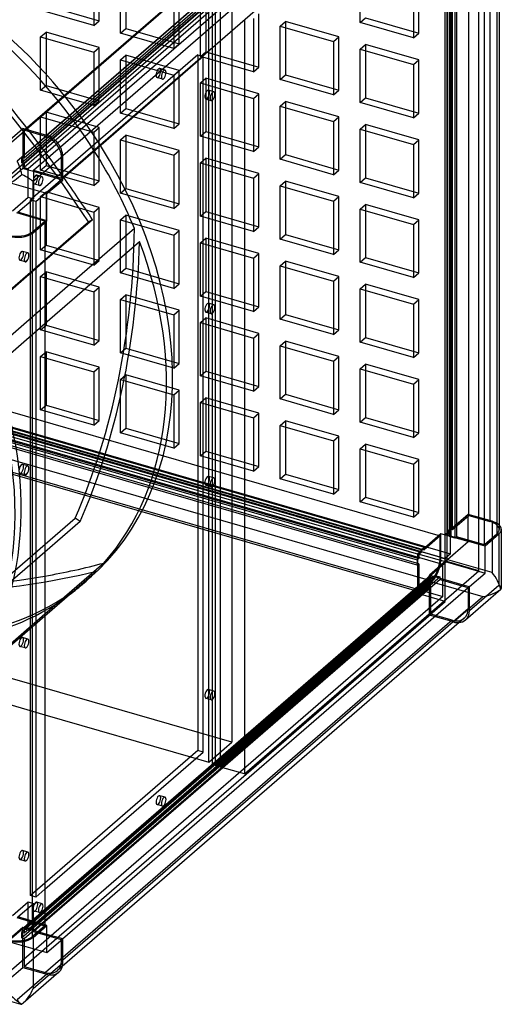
# Model space of a CAD drawing. Header units: millimetres. Extents: x -426 to 426, y -483 to 483.
# Tile 3 of 4: x 113 to 426, y -483 to 158. Entities that reach past the tile are written whole.
import ezdxf

# ---------------------------------------------------------------- set-up
doc = ezdxf.new("R2010")
doc.units = ezdxf.units.MM
doc.layers.add('HIDDEN', color=7, linetype='Continuous')
doc.layers.add('THICK', color=7, linetype='Continuous')

msp = doc.modelspace()

# ---------------------------------------------------------------- linework, layer by layer
at = {"layer": 'HIDDEN'}
for p, q in [((103.95, 75.36), (387.95, 321.31)), ((392.95, -189.65), (392.95, 302.26)), ((387.95, 300.52), (103.95, 54.57)), ((378.25, 297.32), (113.65, 68.17)), ((379.98, 296.82), (115.38, 67.67)), ((389.45, -192.68), (389.45, 299.23)), ((390.55, 297.18), (390.55, -194.73)), ((113.65, 64.71), (378.25, 293.86)), ((115.38, 64.21), (379.98, 293.36)), ((379.98, 290.76), (115.38, 61.61)), ((382.58, 290.01), (117.98, 60.86)), ((121.45, 59.86), (386.05, 289.01)), ((404.68, -164.68), (404.68, 293.62)), ((418.54, 289.62), (418.54, -168.68)), ((390.45, 283.29), (390.45, -175.01)), ((392.18, 282.79), (392.18, -175.51)), ((392.45, -173.28), (392.45, 285.02)), ((394.18, -173.78), (394.18, 284.52)), ((390.68, 281.49), (390.68, -176.81)), ((392.28, -178.42), (392.28, 279.88)), ((393.28, -177.56), (393.28, 280.74)), ((395.75, 278.88), (395.75, -179.42)), ((396.75, 279.74), (396.75, -178.56)), ((160.82, 188.56), (160.82, 153.92)), ((164.32, 156.95), (164.32, 191.59)), ((181.64, 186.59), (181.64, 151.95)), ((334.03, 155.88), (334.03, 190.52)), ((178.14, 148.92), (178.14, 183.56)), ((368.67, 180.52), (368.67, 145.88)), ((372.17, 148.91), (372.17, 183.55)), ((212.78, 173.56), (212.78, 138.92)), ((216.28, 141.95), (216.28, 176.59)), ((250.52, 178.97), (250.52, -312.06)), ((129.68, 166.95), (164.32, 156.95)), ((230.1, 133.92), (230.1, 168.56)), ((233.6, 171.59), (233.6, 136.95)), ((160.82, 153.92), (126.18, 163.92)), ((235.52, -325.05), (235.52, 165.98)), ((238.05, -326.79), (238.05, 165.11)), ((239.78, 164.61), (239.78, -327.29)), ((243.25, 144.34), (243.25, 163.61)), ((268.24, 126.95), (268.24, 161.59)), ((160.82, 153.92), (164.32, 156.95)), ((264.74, 158.56), (264.74, 123.92)), ((282.06, 153.56), (285.56, 156.59)), ((285.56, 156.59), (285.56, 121.95)), ((320.21, 146.59), (285.56, 156.59)), ((334.03, 155.88), (337.53, 158.91)), ((368.67, 145.88), (334.03, 155.88)), ((337.53, 158.91), (372.17, 148.91)), ((126.18, 146.6), (129.68, 149.63)), ((129.68, 149.63), (129.68, 114.99)), ((164.32, 139.63), (129.68, 149.63)), ((178.14, 148.92), (181.64, 151.95)), ((212.78, 138.92), (178.14, 148.92)), ((181.64, 151.95), (216.28, 141.95)), ((282.06, 118.92), (282.06, 153.56)), ((282.06, 153.56), (316.71, 143.56)), ((368.67, 145.88), (372.17, 148.91)), ((126.18, 111.95), (126.18, 146.6)), ((126.18, 146.6), (160.82, 136.6)), ((212.78, 138.92), (216.28, 141.95)), ((316.71, 143.56), (320.21, 146.59)), ((316.71, 143.56), (316.71, 108.92)), ((320.21, 111.95), (320.21, 146.59)), ((334.03, 138.56), (337.53, 141.59)), ((337.53, 141.59), (337.53, 106.95)), ((372.17, 131.59), (337.53, 141.59)), ((228.53, 134.95), (119.53, 40.55)), ((160.82, 136.6), (164.32, 139.63)), ((160.82, 136.6), (160.82, 101.95)), ((164.32, 104.99), (164.32, 139.63)), ((178.14, 131.6), (181.64, 134.63)), ((181.64, 134.63), (181.64, 99.99)), ((216.28, 124.63), (181.64, 134.63)), ((228.53, 134.95), (228.53, 130.95)), ((228.53, 134.95), (232, 133.95)), ((230.1, 133.92), (233.6, 136.95)), ((233.6, 136.95), (268.24, 126.95)), ((334.03, 103.92), (334.03, 138.56)), ((334.03, 138.56), (368.67, 128.56)), ((178.14, 96.95), (178.14, 131.6)), ((178.14, 131.6), (212.78, 121.6)), ((264.74, 123.92), (230.1, 133.92)), ((368.67, 128.56), (372.17, 131.59)), ((368.67, 128.56), (368.67, 93.92)), ((372.17, 96.95), (372.17, 131.59)), ((207.08, 124.92), (203.61, 125.92)), ((212.78, 121.6), (216.28, 124.63)), ((216.28, 89.99), (216.28, 124.63)), ((264.74, 123.92), (268.24, 126.95)), ((282.06, 118.92), (285.56, 121.95)), ((285.56, 121.95), (320.21, 111.95)), ((205.41, 119.16), (201.95, 120.16)), ((212.78, 121.6), (212.78, 86.95)), ((230.1, 116.6), (233.6, 119.63)), ((230.1, 81.95), (230.1, 116.6)), ((230.1, 116.6), (264.74, 106.6)), ((233.6, 119.63), (233.6, 84.99)), ((268.24, 109.63), (233.6, 119.63)), ((316.71, 108.92), (282.06, 118.92)), ((126.18, 111.95), (129.68, 114.99)), ((160.82, 101.95), (126.18, 111.95)), ((129.68, 114.99), (164.32, 104.99)), ((238.83, 110.85), (235.36, 111.85)), ((264.74, 106.6), (268.24, 109.63)), ((268.24, 74.99), (268.24, 109.63)), ((316.71, 108.92), (320.21, 111.95)), ((160.82, 101.95), (164.32, 104.99)), ((237.16, 105.08), (233.7, 106.08)), ((264.74, 106.6), (264.74, 71.95)), ((282.06, 101.6), (285.56, 104.63)), ((285.56, 104.63), (285.56, 69.99)), ((320.21, 94.63), (285.56, 104.63)), ((334.03, 103.92), (337.53, 106.95)), ((368.67, 93.92), (334.03, 103.92)), ((337.53, 106.95), (372.17, 96.95)), ((126.18, 94.63), (129.68, 97.66)), ((129.68, 97.66), (129.68, 63.02)), ((164.32, 87.66), (129.68, 97.66)), ((178.14, 96.95), (181.64, 99.99)), ((212.78, 86.95), (178.14, 96.95)), ((181.64, 99.99), (216.28, 89.99)), ((282.06, 66.95), (282.06, 101.6)), ((282.06, 101.6), (316.71, 91.6)), ((368.67, 93.92), (372.17, 96.95)), ((126.18, 59.99), (126.18, 94.63)), ((126.18, 94.63), (160.82, 84.63)), ((212.78, 86.95), (216.28, 89.99)), ((316.71, 91.6), (320.21, 94.63)), ((316.71, 91.6), (316.71, 56.95)), ((320.21, 59.99), (320.21, 94.63)), ((114.52, 86.97), (114.52, 67.92)), ((115.38, 85.86), (116.13, 86.51)), ((129.24, 81.86), (115.38, 85.86)), ((115.38, 85.86), (115.38, 67.67)), ((160.82, 84.63), (164.32, 87.66)), ((160.82, 84.63), (160.82, 49.99)), ((164.32, 53.02), (164.32, 87.66)), ((230.1, 81.95), (233.6, 84.99)), ((233.6, 84.99), (268.24, 74.99)), ((334.03, 86.6), (337.53, 89.63)), ((334.03, 51.95), (334.03, 86.6)), ((334.03, 86.6), (368.67, 76.6)), ((337.53, 89.63), (337.53, 54.99)), ((372.17, 79.63), (337.53, 89.63)), ((129.99, 82.51), (129.24, 81.86)), ((178.14, 79.63), (181.64, 82.66)), ((178.14, 44.99), (178.14, 79.63)), ((178.14, 79.63), (212.78, 69.63)), ((181.64, 82.66), (181.64, 48.02)), ((216.28, 72.66), (181.64, 82.66)), ((264.74, 71.95), (230.1, 81.95)), ((368.67, 76.6), (372.17, 79.63)), ((372.17, 44.99), (372.17, 79.63)), ((212.78, 69.63), (216.28, 72.66)), ((216.28, 38.02), (216.28, 72.66)), ((264.74, 71.95), (268.24, 74.99)), ((368.67, 76.6), (368.67, 41.95)), ((113.65, 68.17), (113.65, 64.71)), ((114.52, 67.92), (113.65, 68.17)), ((114.52, 64.46), (113.65, 64.71)), ((115.38, 67.67), (114.52, 67.92)), ((114.52, 67.92), (114.52, 64.46)), ((114.52, 64.46), (115.38, 64.21)), ((114.52, 64.46), (114.52, 60.99)), ((115.38, 64.21), (115.38, 61.61)), ((140.5, 69.21), (139.63, 68.46)), ((139.63, 54.61), (139.63, 68.46)), ((212.78, 69.63), (212.78, 34.99)), ((230.1, 64.63), (233.6, 67.66)), ((230.1, 29.99), (230.1, 64.63)), ((230.1, 64.63), (264.74, 54.63)), ((233.6, 67.66), (233.6, 33.02)), ((268.24, 57.66), (233.6, 67.66)), ((282.06, 66.95), (285.56, 69.99)), ((316.71, 56.95), (282.06, 66.95)), ((285.56, 69.99), (320.21, 59.99)), ((114.52, 60.99), (104.32, 52.16)), ((117.98, 59.99), (114.52, 60.99)), ((115.38, 61.61), (117.98, 60.86)), ((117.98, 60.86), (117.98, 59.99)), ((117.98, 42.33), (117.98, 59.99)), ((121.45, 58.99), (117.98, 59.99)), ((121.45, 58.99), (121.45, 59.86)), ((121.45, 59.86), (139.63, 54.61)), ((121.45, 58.99), (121.45, 41.33)), ((140.5, 53.49), (121.45, 58.99)), ((126.18, 59.99), (129.68, 63.02)), ((160.82, 49.99), (126.18, 59.99)), ((129.68, 63.02), (164.32, 53.02)), ((264.74, 54.63), (268.24, 57.66)), ((268.24, 23.02), (268.24, 57.66)), ((316.71, 56.95), (320.21, 59.99)), ((130.3, 44.66), (104.32, 52.16)), ((123, 39.55), (140.5, 54.71)), ((127.08, 55.64), (123.61, 56.64)), ((139.63, 54.61), (140.5, 55.36)), ((160.82, 49.99), (164.32, 53.02)), ((264.74, 54.63), (264.74, 19.99)), ((282.06, 49.63), (285.56, 52.66)), ((285.56, 52.66), (285.56, 18.02)), ((320.21, 42.66), (285.56, 52.66)), ((334.03, 51.95), (337.53, 54.99)), ((368.67, 41.95), (334.03, 51.95)), ((337.53, 54.99), (372.17, 44.99)), ((125.41, 49.87), (121.95, 50.87)), ((126.18, 42.67), (129.68, 45.7)), ((129.68, 45.7), (129.68, 11.06)), ((164.32, 35.7), (129.68, 45.7)), ((178.14, 44.99), (181.64, 48.02)), ((212.78, 34.99), (178.14, 44.99)), ((181.64, 48.02), (216.28, 38.02)), ((282.06, 14.99), (282.06, 49.63)), ((282.06, 49.63), (316.71, 39.63)), ((368.67, 41.95), (372.17, 44.99)), ((107.78, 33.49), (117.98, 42.33)), ((111.25, 32.49), (121.45, 41.33)), ((117.98, 42.33), (121.45, 41.33)), ((119.53, -411.95), (119.53, 40.55)), ((123, 39.55), (119.53, 40.55)), ((123, 39.55), (123, -412.95)), ((126.18, 8.03), (126.18, 42.67)), ((126.18, 42.67), (160.82, 32.67)), ((316.71, 39.63), (320.21, 42.66)), ((316.71, 39.63), (316.71, 4.99)), ((320.21, 8.02), (320.21, 42.66)), ((128.93, 26.81), (110.75, 32.06)), ((130.3, 26.99), (111.25, 32.49)), ((160.82, 32.67), (164.32, 35.7)), ((160.82, 32.67), (160.82, -1.97)), ((164.32, 1.06), (164.32, 35.7)), ((212.78, 34.99), (216.28, 38.02)), ((230.1, 29.99), (233.6, 33.02)), ((233.6, 33.02), (268.24, 23.02)), ((334.03, 34.63), (337.53, 37.66)), ((334.03, -0.01), (334.03, 34.63)), ((334.03, 34.63), (368.67, 24.63)), ((337.53, 37.66), (337.53, 3.02)), ((372.17, 27.66), (337.53, 37.66)), ((62.76, -55.55), (157.26, 26.29)), ((120.93, 19.88), (128.93, 26.81)), ((128.93, 26.81), (128.93, 25.81)), ((159.96, 27.69), (157.26, 26.29)), ((178.14, 27.67), (181.64, 30.7)), ((178.14, -6.97), (178.14, 27.67)), ((178.14, 27.67), (212.78, 17.67)), ((181.64, 30.7), (181.64, -3.94)), ((216.28, 20.7), (181.64, 30.7)), ((264.74, 19.99), (230.1, 29.99)), ((368.67, 24.63), (372.17, 27.66)), ((372.17, -6.98), (372.17, 27.66)), ((120.93, 18.9), (120.93, 19.88)), ((212.78, 17.67), (216.28, 20.7)), ((216.28, -13.94), (216.28, 20.7)), ((264.74, 19.99), (268.24, 23.02)), ((368.67, 24.63), (368.67, -10.01)), ((212.78, 17.67), (212.78, -16.97)), ((230.1, 12.67), (233.6, 15.7)), ((233.6, 15.7), (233.6, -18.94)), ((268.24, 5.7), (233.6, 15.7)), ((282.06, 14.99), (285.56, 18.02)), ((316.71, 4.99), (282.06, 14.99)), ((285.56, 18.02), (320.21, 8.02)), ((117.83, 6.06), (114.36, 7.06)), ((126.18, 8.03), (129.68, 11.06)), ((160.82, -1.97), (126.18, 8.03)), ((129.68, 11.06), (164.32, 1.06)), ((230.1, -21.97), (230.1, 12.67)), ((230.1, 12.67), (264.74, 2.67)), ((316.71, 4.99), (320.21, 8.02)), ((128.93, 0.82), (65.46, -54.15)), ((116.16, 0.29), (112.7, 1.29)), ((160.82, -1.97), (164.32, 1.06)), ((264.74, 2.67), (268.24, 5.7)), ((264.74, 2.67), (264.74, -31.97)), ((268.24, -28.94), (268.24, 5.7)), ((282.06, -2.33), (285.56, 0.7)), ((285.56, 0.7), (285.56, -33.94)), ((320.21, -9.3), (285.56, 0.7)), ((334.03, -0.01), (337.53, 3.02)), ((337.53, 3.02), (372.17, -6.98)), ((126.18, -9.29), (129.68, -6.26)), ((129.68, -6.26), (129.68, -40.9)), ((164.32, -16.26), (129.68, -6.26)), ((178.14, -6.97), (181.64, -3.94)), ((181.64, -3.94), (216.28, -13.94)), ((282.06, -36.97), (282.06, -2.33)), ((282.06, -2.33), (316.71, -12.33)), ((368.67, -10.01), (334.03, -0.01)), ((126.18, -43.93), (126.18, -9.29)), ((126.18, -9.29), (160.82, -19.29)), ((212.78, -16.97), (178.14, -6.97)), ((316.71, -12.33), (320.21, -9.3)), ((316.71, -12.33), (316.71, -46.97)), ((320.21, -43.94), (320.21, -9.3)), ((368.67, -10.01), (372.17, -6.98)), ((160.82, -19.29), (164.32, -16.26)), ((164.32, -50.9), (164.32, -16.26)), ((212.78, -16.97), (216.28, -13.94)), ((230.1, -21.97), (233.6, -18.94)), ((233.6, -18.94), (268.24, -28.94)), ((334.03, -17.33), (337.53, -14.3)), ((334.03, -51.97), (334.03, -17.33)), ((334.03, -17.33), (368.67, -27.33)), ((337.53, -14.3), (337.53, -48.94)), ((372.17, -24.3), (337.53, -14.3)), ((160.82, -19.29), (160.82, -53.93)), ((178.14, -24.29), (181.64, -21.26)), ((178.14, -58.93), (178.14, -24.29)), ((178.14, -24.29), (212.78, -34.29)), ((181.64, -21.26), (181.64, -55.9)), ((216.28, -31.26), (181.64, -21.26)), ((264.74, -31.97), (230.1, -21.97)), ((368.67, -27.33), (372.17, -24.3)), ((372.17, -58.94), (372.17, -24.3)), ((128.93, -28.65), (92.74, -59.99)), ((212.78, -34.29), (216.28, -31.26)), ((216.28, -65.9), (216.28, -31.26)), ((238.83, -27.72), (235.36, -26.72)), ((264.74, -31.97), (268.24, -28.94)), ((368.67, -27.33), (368.67, -61.97)), ((212.78, -34.29), (212.78, -68.93)), ((230.1, -39.29), (233.6, -36.26)), ((233.6, -36.26), (233.6, -70.9)), ((268.24, -46.26), (233.6, -36.26)), ((237.16, -33.48), (233.7, -32.48)), ((282.06, -36.97), (285.56, -33.94)), ((316.71, -46.97), (282.06, -36.97)), ((285.56, -33.94), (320.21, -43.94)), ((96.04, -68.41), (128.93, -39.93)), ((126.18, -43.93), (129.68, -40.9)), ((160.82, -53.93), (126.18, -43.93)), ((129.68, -40.9), (164.32, -50.9)), ((230.1, -73.93), (230.1, -39.29)), ((230.1, -39.29), (264.74, -49.29)), ((316.71, -46.97), (320.21, -43.94)), ((-102.45, -50.68), (389.45, -192.68)), ((-98.95, -47.65), (392.95, -189.65)), ((-72.15, -45.57), (386.15, -177.87)), ((160.82, -53.93), (164.32, -50.9)), ((264.74, -49.29), (268.24, -46.26)), ((264.74, -49.29), (264.74, -83.93)), ((268.24, -80.9), (268.24, -46.26)), ((334.03, -51.97), (337.53, -48.94)), ((337.53, -48.94), (372.17, -58.94)), ((387.95, -196.57), (-103.95, -54.57)), ((373.65, -186.96), (-84.65, -54.66)), ((373.65, -188.69), (-84.65, -56.39)), ((-82.65, -52.93), (375.65, -185.23)), ((-82.65, -54.66), (375.65, -186.96)), ((178.14, -58.93), (181.64, -55.9)), ((181.64, -55.9), (216.28, -65.9)), ((282.06, -54.29), (285.56, -51.26)), ((282.06, -88.93), (282.06, -54.29)), ((282.06, -54.29), (316.71, -64.29)), ((285.56, -51.26), (285.56, -85.9)), ((320.21, -61.26), (285.56, -51.26)), ((368.67, -61.97), (334.03, -51.97)), ((-87.15, -61.16), (371.15, -193.46)), ((372.15, -189.99), (-86.15, -57.69)), ((-86.15, -60.29), (372.15, -192.59)), ((372.15, -196.05), (-86.15, -63.75)), ((386.15, -191.72), (-72.15, -59.42)), ((126.18, -61.25), (129.68, -58.22)), ((126.18, -95.89), (126.18, -61.25)), ((126.18, -61.25), (160.82, -71.25)), ((129.68, -58.22), (129.68, -92.86)), ((164.32, -68.22), (129.68, -58.22)), ((212.78, -68.93), (178.14, -58.93)), ((316.71, -64.29), (320.21, -61.26)), ((320.21, -95.9), (320.21, -61.26)), ((368.67, -61.97), (372.17, -58.94)), ((371.15, -196.92), (-87.15, -64.62)), ((160.82, -71.25), (164.32, -68.22)), ((164.32, -102.86), (164.32, -68.22)), ((212.78, -68.93), (216.28, -65.9)), ((316.71, -64.29), (316.71, -98.93)), ((334.03, -69.29), (337.53, -66.26)), ((334.03, -103.93), (334.03, -69.29)), ((334.03, -69.29), (368.67, -79.29)), ((337.53, -66.26), (337.53, -100.9)), ((372.17, -76.26), (337.53, -66.26)), ((-103.95, -75.36), (387.95, -217.36)), ((380.15, -207.31), (-78.15, -75.01)), ((160.82, -71.25), (160.82, -105.89)), ((178.14, -76.25), (181.64, -73.22)), ((178.14, -110.89), (178.14, -76.25)), ((178.14, -76.25), (212.78, -86.25)), ((181.64, -73.22), (181.64, -107.86)), ((216.28, -83.22), (181.64, -73.22)), ((230.1, -73.93), (233.6, -70.9)), ((264.74, -83.93), (230.1, -73.93)), ((233.6, -70.9), (268.24, -80.9)), ((368.67, -79.29), (372.17, -76.26)), ((372.17, -110.9), (372.17, -76.26)), ((-86.15, -81.94), (372.15, -214.24)), ((212.78, -86.25), (216.28, -83.22)), ((216.28, -117.86), (216.28, -83.22)), ((264.74, -83.93), (268.24, -80.9)), ((368.67, -79.29), (368.67, -113.93)), ((212.78, -86.25), (212.78, -120.89)), ((230.1, -91.25), (233.6, -88.22)), ((233.6, -88.22), (233.6, -122.86)), ((268.24, -98.22), (233.6, -88.22)), ((282.06, -88.93), (285.56, -85.9)), ((316.71, -98.93), (282.06, -88.93)), ((285.56, -85.9), (320.21, -95.9)), ((126.18, -95.89), (129.68, -92.86)), ((160.82, -105.89), (126.18, -95.89)), ((129.68, -92.86), (164.32, -102.86)), ((230.1, -125.89), (230.1, -91.25)), ((230.1, -91.25), (264.74, -101.25)), ((316.71, -98.93), (320.21, -95.9)), ((264.74, -101.25), (268.24, -98.22)), ((264.74, -101.25), (264.74, -135.89)), ((268.24, -132.86), (268.24, -98.22)), ((334.03, -103.93), (337.53, -100.9)), ((337.53, -100.9), (372.17, -110.9)), ((160.82, -105.89), (164.32, -102.86)), ((178.14, -110.89), (181.64, -107.86)), ((181.64, -107.86), (216.28, -117.86)), ((282.06, -106.25), (285.56, -103.22)), ((282.06, -140.89), (282.06, -106.25)), ((282.06, -106.25), (316.71, -116.25)), ((285.56, -103.22), (285.56, -137.86)), ((320.21, -113.22), (285.56, -103.22)), ((368.67, -113.93), (334.03, -103.93)), ((212.78, -120.89), (178.14, -110.89)), ((316.71, -116.25), (320.21, -113.22)), ((320.21, -147.86), (320.21, -113.22)), ((368.67, -113.93), (372.17, -110.9)), ((212.78, -120.89), (216.28, -117.86)), ((316.71, -116.25), (316.71, -150.89)), ((334.03, -121.25), (337.53, -118.22)), ((334.03, -155.89), (334.03, -121.25)), ((334.03, -121.25), (368.67, -131.25)), ((337.53, -118.22), (337.53, -152.86)), ((372.17, -128.22), (337.53, -118.22)), ((230.1, -125.89), (233.6, -122.86)), ((264.74, -135.89), (230.1, -125.89)), ((233.6, -122.86), (268.24, -132.86)), ((117.83, -132.51), (114.36, -131.51)), ((264.74, -135.89), (268.24, -132.86)), ((368.67, -131.25), (372.17, -128.22)), ((368.67, -131.25), (368.67, -165.89)), ((372.17, -162.86), (372.17, -128.22)), ((116.16, -138.27), (112.7, -137.27)), ((238.83, -140.3), (235.36, -139.3)), ((282.06, -140.89), (285.56, -137.86)), ((285.56, -137.86), (320.21, -147.86)), ((237.16, -146.06), (233.7, -145.06)), ((316.71, -150.89), (282.06, -140.89)), ((316.71, -150.89), (320.21, -147.86)), ((334.03, -155.89), (337.53, -152.86)), ((337.53, -152.86), (372.17, -162.86)), ((368.67, -165.89), (334.03, -155.89)), ((54.21, -248.22), (148.71, -166.38)), ((151.95, -168.55), (148.71, -166.38)), ((368.67, -165.89), (372.17, -162.86)), ((404.32, -164), (393.32, -173.53)), ((394.18, -173.78), (404.68, -164.68)), ((419.91, -168.5), (404.32, -164)), ((404.32, -181.67), (404.32, -164)), ((404.68, -164.68), (418.54, -168.68)), ((250.52, -312.06), (-240.52, -170.31)), ((419.91, -168.5), (419.91, -201.76)), ((386.65, -176.57), (375.65, -186.09)), ((386.15, -177.87), (375.65, -186.96)), ((386.15, -191.72), (386.15, -177.87)), ((386.65, -192.16), (386.65, -176.57)), ((404.32, -181.67), (386.65, -176.57)), ((391.32, -175.26), (389.32, -176.99)), ((389.32, -176.99), (392.78, -177.99)), ((389.32, -194.66), (389.32, -176.99)), ((390.45, -175.01), (392.45, -173.28)), ((390.45, -175.01), (391.32, -175.26)), ((390.68, -176.81), (392.18, -175.51)), ((393.28, -177.56), (390.68, -176.81)), ((393.32, -173.53), (391.32, -175.26)), ((392.18, -175.51), (391.32, -175.26)), ((392.78, -177.99), (392.28, -178.42)), ((395.75, -179.42), (392.28, -178.42)), ((393.32, -173.53), (392.45, -173.28)), ((392.78, -177.99), (393.28, -177.56)), ((392.78, -177.99), (396.25, -178.99)), ((393.32, -173.53), (394.18, -173.78)), ((396.25, -178.99), (395.75, -179.42)), ((396.75, -178.56), (396.25, -178.99)), ((396.25, -178.99), (411.33, -183.35)), ((411.33, -182.77), (396.75, -178.56)), ((-255.52, -183.3), (128.93, -294.28)), ((375.65, -185.23), (373.65, -186.96)), ((375.65, -185.23), (375.65, -186.09)), ((389.32, -194.66), (404.32, -181.67)), ((128.93, -188.48), (57.45, -250.39)), ((373.65, -187.83), (371.65, -189.56)), ((371.65, -193.02), (371.65, -189.56)), ((371.65, -189.56), (389.32, -194.66)), ((373.65, -188.69), (372.15, -189.99)), ((372.15, -189.99), (372.15, -192.59)), ((375.65, -186.09), (373.65, -187.83)), ((373.65, -187.83), (373.65, -186.96)), ((373.65, -187.83), (373.65, -188.69)), ((375.65, -186.96), (375.65, -186.09)), ((392.95, -189.65), (389.45, -192.68)), ((103.95, -442.52), (387.95, -196.57)), ((390.55, -194.73), (238.05, -326.79)), ((371.65, -193.02), (371.15, -193.46)), ((371.15, -193.46), (371.15, -196.92)), ((371.65, -196.49), (371.15, -196.92)), ((372.15, -192.59), (371.65, -193.02)), ((371.65, -196.49), (371.65, -193.02)), ((371.65, -196.49), (372.15, -196.05)), ((371.65, -215.54), (371.65, -196.49)), ((372.15, -196.05), (372.15, -214.24)), ((389.32, -194.66), (379.12, -203.49)), ((419.91, -201.76), (386.65, -192.16)), ((387.95, -217.36), (387.95, -196.57)), ((389.32, -194.66), (411.08, -200.94)), ((389.32, -220.64), (389.32, -194.66)), ((411.33, -200.73), (390.55, -194.73)), ((379.98, -204.61), (115.38, -433.76)), ((239.78, -327.29), (382.58, -203.63)), ((386.05, -204.63), (243.25, -328.29)), ((379.12, -203.49), (382.58, -204.49)), ((379.12, -206.96), (379.12, -203.49)), ((379.98, -204.61), (382.58, -205.36)), ((379.98, -207.21), (379.98, -204.61)), ((382.58, -204.49), (382.58, -203.63)), ((382.58, -203.63), (386.05, -204.63)), ((382.58, -205.36), (382.58, -204.49)), ((382.58, -204.49), (386.05, -205.49)), ((386.05, -205.49), (386.05, -204.63)), ((378.25, -206.71), (113.65, -435.86)), ((113.65, -439.32), (378.25, -210.17)), ((379.98, -207.21), (115.38, -436.36)), ((115.38, -439.82), (379.98, -210.67)), ((117.98, -434.51), (382.58, -205.36)), ((386.05, -206.36), (244.75, -328.73)), ((371.65, -215.54), (380.65, -207.75)), ((372.15, -214.24), (380.15, -207.31)), ((378.25, -210.17), (378.25, -206.71)), ((379.12, -206.96), (378.25, -206.71)), ((378.25, -210.17), (379.12, -210.42)), ((379.12, -206.96), (379.98, -207.21)), ((379.12, -210.42), (379.12, -206.96)), ((379.98, -210.67), (379.12, -210.42)), ((379.12, -229.47), (379.12, -210.42)), ((379.98, -228.86), (379.98, -210.67)), ((380.65, -207.75), (413.91, -217.35)), ((386.05, -205.49), (386.05, -206.36)), ((386.05, -205.49), (400.88, -209.78)), ((386.05, -206.36), (400.13, -210.43)), ((387.95, -217.36), (103.95, -463.31)), ((389.32, -220.64), (371.65, -215.54)), ((394.71, -233.97), (413.91, -217.35)), ((379.12, -229.47), (389.32, -220.64)), ((68.04, -282.65), (128.93, -229.92)), ((128.93, -228.88), (72.85, -277.45)), ((115.38, -458.01), (379.98, -228.86)), ((394.71, -233.97), (379.12, -229.47)), ((393.84, -232.86), (379.98, -228.86)), ((393.84, -232.86), (129.24, -462.01)), ((117.83, -245.09), (114.36, -244.09)), ((116.16, -250.85), (112.7, -249.85)), ((238.83, -278.86), (235.36, -277.86)), ((237.16, -284.63), (233.7, -283.63)), ((235.52, -325.05), (250.52, -312.06)), ((223.78, -321.67), (235.52, -325.05)), ((239.78, -327.29), (238.05, -326.79)), ((207.08, -347.93), (203.61, -346.93)), ((205.41, -353.69), (201.95, -352.69)), ((117.83, -383.65), (114.36, -382.65)), ((116.16, -389.42), (112.7, -388.42)), ((128.93, -403.81), (119.53, -411.95)), ((123, -412.95), (128.93, -407.81)), ((107.78, -424.81), (117.98, -415.98)), ((117.98, -433.64), (117.98, -415.98)), ((117.98, -415.98), (121.45, -416.98)), ((123, -412.95), (119.53, -411.95)), ((127.08, -417.21), (123.61, -416.21)), ((111.25, -425.81), (121.45, -416.98)), ((121.45, -434.64), (121.45, -416.98)), ((125.41, -422.98), (121.95, -421.98)), ((110.75, -426.24), (128.93, -431.49)), ((128.93, -430.91), (111.25, -425.81)), ((128.93, -429.02), (121.45, -435.51)), ((114.52, -432.64), (104.32, -441.48)), ((117.98, -433.64), (114.52, -432.64)), ((114.52, -436.11), (114.52, -432.64)), ((117.98, -434.51), (115.38, -433.76)), ((115.38, -433.76), (115.38, -436.36)), ((117.98, -433.64), (117.98, -434.51)), ((121.45, -434.64), (117.98, -433.64)), ((121.45, -435.51), (121.45, -434.64)), ((130.3, -437.2), (121.45, -434.64)), ((104.32, -441.48), (130.3, -448.98)), ((113.65, -435.86), (113.65, -439.32)), ((113.65, -435.86), (114.52, -436.11)), ((114.52, -439.57), (113.65, -439.32)), ((114.52, -439.57), (114.52, -436.11)), ((115.38, -436.36), (114.52, -436.11)), ((114.52, -439.57), (115.38, -439.82)), ((114.52, -458.62), (114.52, -439.57)), ((115.38, -439.82), (115.38, -458.01)), ((139.63, -440.76), (121.45, -435.51)), ((139.63, -440.76), (140.38, -440.11)), ((139.63, -454.61), (139.63, -440.76)), ((140.5, -453.86), (139.63, -454.61)), ((104.32, -467.46), (114.52, -458.62)), ((114.52, -458.62), (130.11, -463.12)), ((115.38, -458.01), (129.24, -462.01)), ((140.24, -457.96), (137.1, -460.69)), ((130.11, -463.12), (110.91, -479.75))]:
    msp.add_line(p, q, dxfattribs=at)
for centre, major_axis, ratio, start_param, end_param in [((-12, -10.39), (169.39, -195.6), 0.75, 1.373883, 2.284521), ((-294.34, -209.05), (-439.27, 507.23), 0.75, -1.74719, -1.395993), ((-294.34, -209.05), (441.89, -510.25), 0.75, 1.444107, 1.732914), ((-16, -13.86), (-169.39, 195.6), 0.75, -1.767709, -0.982391), ((-114.5, -99.16), (-169.39, 195.6), 0.75, -3.141592, -0.857072), ((202.78, 123.04), (-0.83, -2.88), 0.433013, -2.55359, 0.000007), ((202.78, 123.04), (-0.83, -2.88), 0.433013, -3.141586, -2.55359), ((202.78, 123.04), (-0.83, -2.88), 0.433013, 0.588003, 3.141599), ((206.25, 122.04), (0.83, 2.88), 0.433013, 0.588003, 3.141599), ((206.25, 122.04), (0.83, 2.88), 0.433013, 0.000007, 0.588003), ((206.25, 122.04), (0.83, 2.88), 0.433013, -2.55359, 0.000007), ((202.78, 123.04), (-0.83, -2.88), 0.433013, 0.000007, 0.588003), ((206.25, 122.04), (0.83, 2.88), 0.433013, -3.141586, -2.55359), ((234.53, 108.97), (-0.83, -2.88), 0.433013, -2.55359, 0.000007), ((234.53, 108.97), (-0.83, -2.88), 0.433013, -3.141586, -2.55359), ((234.53, 108.97), (-0.83, -2.88), 0.433013, 0.588003, 3.141599), ((-12, -10.39), (88.38, -102.05), 0.75, 0, 2.284521), ((-10, -8.66), (88.38, -102.05), 0.75, 0, 2.284521), ((234.53, 108.97), (-0.83, -2.88), 0.433013, 0.000007, 0.588003), ((129.24, 71.46), (-7.86, 9.07), 0.75, -2.427868, -0.857072), ((122.78, 53.76), (-0.83, -2.88), 0.433013, -2.55359, 0.000007), ((122.78, 53.76), (-0.83, -2.88), 0.433013, -3.141586, -2.55359), ((122.78, 53.76), (-0.83, -2.88), 0.433013, 0.588003, 3.141599), ((126.25, 52.76), (0.83, 2.88), 0.433013, 0.588003, 3.141599), ((126.25, 52.76), (0.83, 2.88), 0.433013, 0.000007, 0.588003), ((126.25, 52.76), (0.83, 2.88), 0.433013, -2.55359, 0.000007), ((122.78, 53.76), (-0.83, -2.88), 0.433013, 0.000007, 0.588003), ((126.25, 52.76), (0.83, 2.88), 0.433013, -3.141586, -2.55359), ((110.54, 22.88), (12, 0), 0.5, -2.094395, -0.523599), ((-393.79, 198.48), (-439.27, 507.23), 0.75, -2.794387, -2.443191), ((113.53, 4.18), (-0.83, -2.88), 0.433013, -2.55359, 0.000007), ((113.53, 4.18), (-0.83, -2.88), 0.433013, -3.141586, -2.55359), ((113.53, 4.18), (-0.83, -2.88), 0.433013, 0.588003, 3.141599), ((113.53, 4.18), (-0.83, -2.88), 0.433013, 0.000007, 0.588003), ((117, 3.18), (0.83, 2.88), 0.433013, 0.588003, 3.141599), ((117, 3.18), (0.83, 2.88), 0.433013, -3.141586, -2.55359), ((117, 3.18), (0.83, 2.88), 0.433013, 0.000007, 0.588003), ((117, 3.18), (0.83, 2.88), 0.433013, -2.55359, 0.000007), ((234.53, -29.6), (-0.83, -2.88), 0.433013, -2.55359, 0.000007), ((234.53, -29.6), (-0.83, -2.88), 0.433013, -3.141586, -2.55359), ((234.53, -29.6), (-0.83, -2.88), 0.433013, 0.588003, 3.141599), ((234.53, -29.6), (-0.83, -2.88), 0.433013, 0.000007, 0.588003), ((-110.5, -95.7), (169.39, -195.6), 0.75, 0.101244, 1.112004), ((113.53, -134.39), (-0.83, -2.88), 0.433013, -2.55359, 0.000007), ((113.53, -134.39), (-0.83, -2.88), 0.433013, -3.141586, -2.55359), ((113.53, -134.39), (-0.83, -2.88), 0.433013, 0.588003, 3.141599), ((117, -135.39), (0.83, 2.88), 0.433013, 0.588003, 3.141599), ((117, -135.39), (0.83, 2.88), 0.433013, 0.000007, 0.588003), ((117, -135.39), (0.83, 2.88), 0.433013, -2.55359, 0.000007), ((113.53, -134.39), (-0.83, -2.88), 0.433013, 0.000007, 0.588003), ((117, -135.39), (0.83, 2.88), 0.433013, -3.141586, -2.55359), ((234.53, -142.18), (-0.83, -2.88), 0.433013, -2.55359, 0.000007), ((234.53, -142.18), (-0.83, -2.88), 0.433013, -3.141586, -2.55359), ((234.53, -142.18), (-0.83, -2.88), 0.433013, 0.588003, 3.141599), ((234.53, -142.18), (-0.83, -2.88), 0.433013, 0.000007, 0.588003), ((412.54, -173.88), (-12, 0), 0.5, 3.141499, 4.18879), ((413.91, -173.7), (12, 0), 0.5, 0.481796, 1.047198), ((380.15, -196.92), (-3.33, -11.53), 0.433013, 0.588003, 2.158799), ((380.65, -197.35), (3.33, 11.53), 0.433013, -2.55359, -0.982794), ((-115.46, 393.67), (441.89, -510.25), 0.75, -0.699992, -0.361481), ((-115.46, 393.67), (-439.27, 507.23), 0.75, 2.469646, 2.718581), ((413.91, -206.95), (10.19, -13.55), 0.467176, 0.8176, 1.602998), ((-12, -10.39), (169.39, -195.6), 0.75, -0.857072, 0), ((-16, -13.86), (-169.39, 195.6), 0.75, 2.284521, 3.076786), ((413.91, -206.95), (16.24, 3.57), 0.615841, -1.705331, -0.919933), ((413.91, -206.95), (11.95, -5.46), 0.208712, -0.166737, -0.094255), ((393.84, -222.46), (7.86, -9.07), 0.75, -0.857072, 0.000079), ((394.71, -223.58), (-7.86, 9.07), 0.75, 2.284521, 2.651845), ((113.53, -246.97), (-0.83, -2.88), 0.433013, -2.55359, 0.000007), ((113.53, -246.97), (-0.83, -2.88), 0.433013, 0.000007, 0.588003), ((113.53, -246.97), (-0.83, -2.88), 0.433013, -3.141586, -2.55359), ((113.53, -246.97), (-0.83, -2.88), 0.433013, 0.588003, 3.141599), ((117, -247.97), (0.83, 2.88), 0.433013, 0.588003, 3.141599), ((117, -247.97), (0.83, 2.88), 0.433013, 0.000007, 0.588003), ((117, -247.97), (0.83, 2.88), 0.433013, -2.55359, 0.000007), ((117, -247.97), (0.83, 2.88), 0.433013, -3.141586, -2.55359), ((234.53, -280.75), (-0.83, -2.88), 0.433013, -2.55359, 0.000007), ((234.53, -280.75), (-0.83, -2.88), 0.433013, -3.141586, -2.55359), ((234.53, -280.75), (-0.83, -2.88), 0.433013, 0.588003, 3.141599), ((234.53, -280.75), (-0.83, -2.88), 0.433013, 0.000007, 0.588003), ((202.78, -349.81), (-0.83, -2.88), 0.433013, -2.55359, 0.000007), ((202.78, -349.81), (-0.83, -2.88), 0.433013, -3.141586, -2.55359), ((202.78, -349.81), (-0.83, -2.88), 0.433013, 0.588003, 3.141599), ((202.78, -349.81), (-0.83, -2.88), 0.433013, 0.000007, 0.588003), ((113.53, -385.53), (-0.83, -2.88), 0.433013, -2.55359, 0.000007), ((113.53, -385.53), (-0.83, -2.88), 0.433013, -3.141586, -2.55359), ((113.53, -385.53), (-0.83, -2.88), 0.433013, 0.588003, 3.141599), ((117, -386.53), (0.83, 2.88), 0.433013, 0.588003, 3.141599), ((117, -386.53), (0.83, 2.88), 0.433013, 0.000007, 0.588003), ((117, -386.53), (0.83, 2.88), 0.433013, -2.55359, 0.000007), ((113.53, -385.53), (-0.83, -2.88), 0.433013, 0.000007, 0.588003), ((117, -386.53), (0.83, 2.88), 0.433013, -3.141586, -2.55359), ((122.78, -419.09), (-0.83, -2.88), 0.433013, -3.141586, -2.55359), ((122.78, -419.09), (-0.83, -2.88), 0.433013, 0.588003, 3.141599), ((122.78, -419.09), (-0.83, -2.88), 0.433013, -2.55359, 0.000007), ((122.78, -419.09), (-0.83, -2.88), 0.433013, 0.000007, 0.588003), ((126.25, -420.09), (0.83, 2.88), 0.433013, 0.588003, 3.141599), ((126.25, -420.09), (0.83, 2.88), 0.433013, 0.000007, 0.588003), ((126.25, -420.09), (0.83, 2.88), 0.433013, -2.55359, 0.000007), ((126.25, -420.09), (0.83, 2.88), 0.433013, -3.141586, -2.55359), ((129.24, -451.61), (-7.86, 9.07), 0.75, -3.141514, -2.427868), ((129.24, -451.61), (-7.86, 9.07), 0.75, 2.284521, 3.141672), ((130.11, -452.73), (7.86, -9.07), 0.75, -0.857072, 0.000079), ((110.91, -469.36), (2.9, -13.22), 0.249311, -0.722537, -0.135605)]:
    msp.add_ellipse(centre, major_axis=major_axis, ratio=ratio, start_param=start_param, end_param=end_param, dxfattribs=at)
at = {"layer": 'THICK'}
for p, q in [((116.13, 86.51), (379.98, 315.01)), ((393.84, 311.01), (129.99, 82.51)), ((404.23, 297.61), (140.5, 69.21)), ((140.5, 55.36), (404.23, 283.76)), ((411.33, -200.73), (411.33, 288.04)), ((424.54, 281.82), (424.54, -173.88)), ((422.93, 280.42), (422.93, -176.88)), ((414.93, -183.81), (414.93, 273.91)), ((258.83, 157.84), (258.83, -332.79)), ((243.25, -328.29), (243.25, 144.34)), ((140.5, 54.71), (232, 133.95)), ((228.53, 130.95), (228.53, -317.55)), ((232, -318.55), (232, 133.95)), ((104.32, 78.14), (114.52, 86.97)), ((130.11, 82.47), (114.52, 86.97)), ((110.91, 65.85), (130.11, 82.47)), ((140.5, 69.08), (121.3, 52.45)), ((140.5, 53.49), (140.5, 69.08)), ((121.3, 19.2), (121.3, 52.45)), ((130.3, 44.66), (140.5, 53.49)), ((130.3, 26.99), (130.3, 44.66)), ((121.3, 19.2), (130.3, 26.99)), ((159.96, 27.69), (128.93, 0.82)), ((128.93, 25.81), (128.93, -431.49)), ((187.24, 21.85), (128.93, -28.65)), ((120.93, -438.42), (120.93, 18.9)), ((128.93, -39.93), (190.54, 13.43)), ((151.95, -168.55), (128.93, -188.48)), ((422.93, -176.88), (414.93, -183.81)), ((415.3, -184.49), (424.3, -176.7)), ((424.3, -176.7), (424.3, -209.95)), ((425.91, -173.7), (425.91, -212.15)), ((414.93, -183.81), (411.33, -182.77)), ((411.33, -183.35), (415.3, -184.49)), ((415.3, -202.16), (415.3, -184.49)), ((167.35, -195.61), (128.93, -228.88)), ((128.93, -229.92), (162.54, -200.81)), ((258.83, -332.79), (411.33, -200.73)), ((405.1, -210.99), (415.3, -202.16)), ((411.08, -200.94), (415.3, -202.16)), ((157.39, -205.99), (153.39, -209.45)), ((400.13, -210.43), (404.23, -211.61)), ((400.88, -209.78), (405.1, -210.99)), ((405.1, -226.58), (424.3, -209.95)), ((405.1, -226.58), (405.1, -210.99)), ((140.38, -440.11), (404.23, -211.61)), ((402.56, -232.65), (425.69, -212.62)), ((404.23, -211.61), (404.23, -225.46)), ((404.23, -225.46), (140.5, -453.86)), ((401.7, -231.54), (140.24, -457.96)), ((128.93, -294.28), (223.78, -321.67)), ((228.53, -317.55), (128.93, -403.81)), ((128.93, -407.81), (232, -318.55)), ((232, -318.55), (228.53, -317.55)), ((244.75, -328.73), (128.93, -429.02)), ((258.83, -332.79), (243.25, -328.29)), ((128.93, -431.49), (120.93, -438.42)), ((121.3, -439.1), (130.3, -431.31)), ((130.3, -431.31), (128.93, -430.91)), ((130.3, -448.98), (130.3, -431.31)), ((121.3, -439.1), (121.3, -472.36)), ((140.5, -440.14), (130.3, -437.2)), ((130.3, -448.98), (140.5, -440.14)), ((140.5, -455.73), (140.5, -440.14)), ((121.3, -472.36), (140.5, -455.73)), ((137.96, -461.8), (114.83, -481.83)), ((74.32, -471.29), (113.34, -482.55))]:
    msp.add_line(p, q, dxfattribs=at)
for centre, major_axis, ratio, start_param, end_param in [((238, 107.97), (0.83, 2.88), 0.433013, 0.588003, 3.141599), ((238, 107.97), (0.83, 2.88), 0.433013, 0.000007, 0.588003), ((238, 107.97), (0.83, 2.88), 0.433013, -2.55359, 0.000007), ((238, 107.97), (0.83, 2.88), 0.433013, -3.141586, -2.55359), ((130.11, 72.08), (7.86, -9.07), 0.75, 0.713724, 2.284521), ((-12, -10.39), (169.39, -195.6), 0.75, 0, 1.373883), ((-16, -13.86), (-169.39, 195.6), 0.75, -1.993151, -1.767709), ((110.91, 55.45), (2.9, -13.22), 0.249311, 1.633657, 2.419055), ((110.91, 55.45), (11.99, 9.02), 0.042828, -2.126597, -1.341199), ((110.91, 55.45), (-11.95, 5.46), 0.208712, -2.522931, -1.737533), ((-294.34, -209.05), (441.89, -510.25), 0.75, 1.394403, 1.444107), ((110.91, 22.2), (-12, 0), 0.5, 1.047198, 2.617994), ((-393.79, 198.48), (441.89, -510.25), 0.75, 0.347205, 0.685717), ((-16, -13.86), (-169.39, 195.6), 0.75, -3.040349, -2.029589), ((238, -30.6), (0.83, 2.88), 0.433013, 0.588003, 3.141599), ((238, -30.6), (0.83, 2.88), 0.433013, 0.000007, 0.588003), ((238, -30.6), (0.83, 2.88), 0.433013, -2.55359, 0.000007), ((238, -30.6), (0.83, 2.88), 0.433013, -3.141586, -2.55359), ((238, -143.18), (0.83, 2.88), 0.433013, 0.588003, 3.141599), ((238, -143.18), (0.83, 2.88), 0.433013, 0.000007, 0.588003), ((238, -143.18), (0.83, 2.88), 0.433013, -2.55359, 0.000007), ((238, -143.18), (0.83, 2.88), 0.433013, -3.141586, -2.55359), ((413.91, -173.7), (12, 0), 0.5, -0.000094, 0.481796), ((412.54, -173.88), (-12, 0), 0.5, 2.617994, 3.141499), ((413.91, -173.7), (12, 0), 0.5, -0.523599, -0.000094), ((-115.46, 393.67), (-439.27, 507.23), 0.75, 2.718581, 2.792797), ((-16, -13.86), (-169.39, 195.6), 0.75, 3.141592, 3.206399), ((-16, -13.86), (-169.39, 195.6), 0.75, 3.076786, 3.141592), ((413.91, -206.95), (11.95, -5.46), 0.208712, 0.095109, 0.618662), ((413.91, -206.95), (11.95, -5.46), 0.208712, -0.094255, 0.095109), ((393.84, -222.46), (7.86, -9.07), 0.75, 0.000079, 0.713724), ((394.71, -223.58), (-7.86, 9.07), 0.75, -3.141514, -2.427868), ((394.71, -223.58), (-7.86, 9.07), 0.75, 2.651845, 3.141672), ((238, -281.75), (0.83, 2.88), 0.433013, 0.588003, 3.141599), ((238, -281.75), (0.83, 2.88), 0.433013, 0.000007, 0.588003), ((238, -281.75), (0.83, 2.88), 0.433013, -2.55359, 0.000007), ((238, -281.75), (0.83, 2.88), 0.433013, -3.141586, -2.55359), ((206.25, -350.81), (0.83, 2.88), 0.433013, 0.588003, 3.141599), ((206.25, -350.81), (0.83, 2.88), 0.433013, 0.000007, 0.588003), ((206.25, -350.81), (0.83, 2.88), 0.433013, -2.55359, 0.000007), ((206.25, -350.81), (0.83, 2.88), 0.433013, -3.141586, -2.55359), ((110.54, -435.42), (-12, 0), 0.5, 1.047198, 2.617994), ((110.91, -436.1), (12, 0), 0.5, -2.094395, -0.523599), ((130.11, -452.73), (7.86, -9.07), 0.75, 0.000079, 0.713724), ((110.91, -469.36), (-6.96, -15.23), 0.641742, 0.952942, 1.665859), ((110.91, -469.36), (10.19, -13.55), 0.467176, -1.538594, -0.753196), ((110.91, -469.36), (2.9, -13.22), 0.249311, -0.135605, 0.062861), ((110.91, -469.36), (-6.96, -15.23), 0.641742, 0.880461, 0.952942)]:
    msp.add_ellipse(centre, major_axis=major_axis, ratio=ratio, start_param=start_param, end_param=end_param, dxfattribs=at)

doc.saveas('drawing.dxf')
